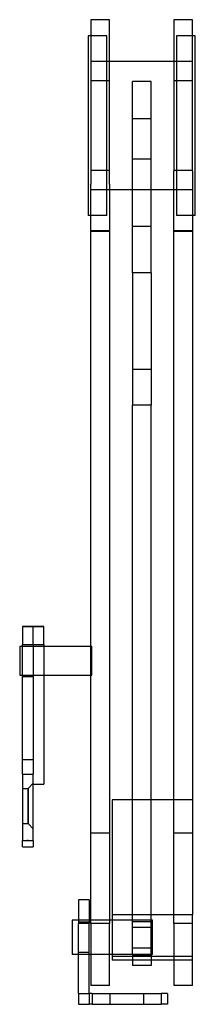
# Model space of a CAD drawing. Header units: millimetres. Extents: x 0 to 32, y -37 to 147.
import ezdxf

# ---------------------------------------------------------------- set-up
doc = ezdxf.new("R2010")
doc.units = ezdxf.units.MM
doc.header["$LTSCALE"] = 10
doc.layers.add('BESCH_KONT_sich_schn_grun_2d', color=10, linetype='Continuous')

msp = doc.modelspace()

# ---------------------------------------------------------------- linework, layer by layer
at = {"layer": 'BESCH_KONT_sich_schn_grun_2d'}
for p, q in [((12.8, 146.78), (12.8, 116.05)), ((16.3, 146.78), (12.8, 146.78)), ((16.3, 116.05), (16.3, 146.78)), ((28.3, 146.78), (28.3, 118.5)), ((31.8, 146.78), (28.3, 146.78)), ((31.8, 118.5), (31.8, 146.78)), ((12.3, 143.75), (12.3, 110.25)), ((12.8, 143.75), (12.3, 143.75)), ((15.8, 143.75), (12.8, 143.75)), ((15.8, 110.25), (15.8, 143.75)), ((28.8, 143.75), (28.8, 110.25)), ((31.8, 143.75), (28.8, 143.75)), ((32.3, 143.75), (31.8, 143.75)), ((32.3, 110.25), (32.3, 143.75)), ((16.3, 139), (12.8, 139)), ((28.3, 139), (16.3, 139)), ((31.8, 139), (28.3, 139)), ((16.3, 135.36), (12.8, 135.36)), ((20.55, 128.28), (20.55, 135.25)), ((24.05, 135.25), (20.55, 135.25)), ((20.55, 135.25), (20.55, 135.25)), ((24.05, 128.28), (24.05, 135.25)), ((24.05, 135.25), (24.05, 135.25)), ((31.8, 135.36), (28.3, 135.36)), ((24.05, 128.28), (20.55, 128.28)), ((20.55, 99.51), (20.55, 128.28)), ((24.05, 99.51), (24.05, 128.28)), ((24.05, 120.72), (20.55, 120.72)), ((16.3, 118.64), (12.8, 118.64)), ((31.8, 118.64), (28.3, 118.64)), ((28.3, -20.28), (28.3, 118.5)), ((31.8, 118.5), (31.8, -20.28)), ((12.8, -21.32), (12.8, 116.05)), ((16.3, 116.05), (16.3, -21.32)), ((16.3, 115), (12.8, 115)), ((20.55, 115), (16.3, 115)), ((24.05, 115), (20.55, 115)), ((24.05, 115), (20.55, 115)), ((28.3, 115), (24.05, 115)), ((31.8, 115), (28.3, 115)), ((12.8, 110.25), (12.3, 110.25)), ((15.8, 110.25), (12.8, 110.25)), ((31.8, 110.25), (28.8, 110.25)), ((32.3, 110.25), (31.8, 110.25)), ((16.3, 107.35), (12.8, 107.35)), ((16.3, 107.22), (12.8, 107.22)), ((24.05, 108.2), (20.55, 108.2)), ((31.8, 107.35), (28.3, 107.35)), ((31.8, 107.22), (28.3, 107.22)), ((24.05, 99.51), (20.55, 99.51)), ((20.55, 99.51), (20.55, 74.86)), ((24.05, 99.51), (24.05, 74.86)), ((24.05, 81.46), (20.55, 81.46)), ((24.05, 74.86), (20.55, 74.86)), ((20.55, -27.68), (20.55, 74.86)), ((24.05, -27.68), (24.05, 74.86)), ((2, 33.5), (0, 33.5)), ((0, 33.5), (0, 30.15)), ((0, 33.5), (2, 33.5)), ((4, 33.5), (2, 33.5)), ((2, 30.15), (2, 33.5)), ((2, 33.5), (4, 33.5)), ((4, 30.15), (4, 33.5)), ((-0.5, 29.85), (-0.5, 24.42)), ((-0.5, 29.85), (-0.5, 29.85)), ((-0.5, 29.85), (0, 29.85)), ((-0.5, 29.85), (13, 29.85)), ((0, 8.67), (0, 30.15)), ((0, 30.15), (2, 30.15)), ((0, 29.85), (4, 29.85)), ((0, 29.85), (2, 29.85)), ((2, 30.15), (4, 30.15)), ((2, 30.15), (2, 8.67)), ((2, 30.15), (2, 30.15)), ((4, 30.15), (4, 4.11)), ((4, 29.85), (12.8, 29.85)), ((12.8, 29.85), (13, 29.85)), ((13, 24.42), (13, 29.85)), ((13, 29.85), (13, 29.85)), ((-0.5, 24.42), (0, 24.42)), ((-0.5, 24.42), (13, 24.42)), ((0, 24.42), (4, 24.42)), ((2, 24.15), (0, 24.15)), ((4, 24.42), (12.8, 24.42)), ((12.8, 24.42), (13, 24.42)), ((0, 5.94), (0, 8.67)), ((0, 8.67), (2, 8.67)), ((2, 8.67), (2, 5.94)), ((0, 5.94), (0, -6.44)), ((0, 5.94), (2, 5.94)), ((2, -6.44), (2, 5.94)), ((1.06, 3.25), (2, 4.25)), ((2, 4.11), (4, 4.11)), ((0, 3.25), (1.06, 3.25)), ((16.8, 1.14), (16.8, -20.28)), ((20.55, 1.14), (16.8, 1.14)), ((24.05, 1.14), (20.55, 1.14)), ((28.3, 1.14), (24.05, 1.14)), ((31.8, 1.14), (28.3, 1.14)), ((0, -3.25), (1.06, -3.25)), ((1.06, -3.25), (2, -4.25)), ((16.3, -5.03), (12.8, -5.03)), ((31.8, -5.03), (28.3, -5.03)), ((0, -6.44), (2, -6.44)), ((0, -7.62), (0, -6.44)), ((0.99, -6.44), (0.99, -6.3)), ((0.99, -6.44), (0.99, -6.58)), ((0.99, -6.44), (0.99, -6.44)), ((0.99, -6.44), (0.99, -6.44)), ((0.99, -6.44), (0.99, -6.44)), ((0.99, -6.44), (0.99, -6.44)), ((0.99, -6.44), (0.99, -6.44)), ((0.99, -6.44), (0.99, -6.44)), ((0.99, -6.44), (0.99, -6.44)), ((0.99, -6.44), (0.99, -6.44)), ((0.99, -6.44), (0.99, -6.44)), ((0.99, -6.44), (1, -6.44)), ((0.99, -6.44), (0.99, -6.44)), ((0.99, -6.44), (0.99, -6.44)), ((0.99, -6.44), (0.99, -6.44)), ((0.99, -6.44), (0.99, -6.44)), ((0.99, -6.44), (0.99, -6.44)), ((0.99, -6.44), (0.99, -6.44)), ((0.99, -6.44), (0.99, -6.44)), ((0.99, -6.44), (0.99, -6.44)), ((0.99, -6.44), (0.99, -6.44)), ((1, -6.44), (1, -6.3)), ((1, -6.44), (1, -6.3)), ((1, -6.44), (1, -6.44)), ((1, -6.44), (1, -6.58)), ((1, -6.44), (1, -6.44)), ((1, -6.44), (1, -6.44)), ((1, -6.44), (1, -6.44)), ((1, -6.44), (1, -6.44)), ((1, -6.44), (1, -6.44)), ((1, -6.44), (1, -6.44)), ((1, -6.44), (1, -6.44)), ((1, -6.44), (1, -6.44)), ((1, -6.44), (1, -6.44)), ((1, -6.44), (1, -6.44)), ((1, -6.44), (1, -6.44)), ((1, -6.44), (1, -6.44)), ((1, -6.44), (1, -6.44)), ((1.01, -6.44), (1, -6.44)), ((1, -6.44), (1, -6.44)), ((1, -6.44), (1, -6.44)), ((1, -6.44), (1, -6.44)), ((1, -6.44), (1, -6.44)), ((1, -6.44), (1, -6.44)), ((1, -6.44), (1, -6.44)), ((1, -6.44), (1, -6.44)), ((1, -6.44), (1, -6.44)), ((1, -6.44), (1, -6.44)), ((1, -6.44), (1, -6.44)), ((1, -6.44), (1, -6.44)), ((1.01, -6.44), (1.01, -6.3)), ((1.01, -6.44), (1.01, -6.58)), ((1.01, -6.44), (1.01, -6.44)), ((1.01, -6.44), (1.01, -6.58)), ((1.01, -6.44), (1.01, -6.44)), ((1.01, -6.44), (1.01, -6.44)), ((1.01, -6.44), (1.01, -6.44)), ((1.01, -6.44), (1.01, -6.44)), ((1.01, -6.44), (1.01, -6.44)), ((1.01, -6.44), (1.01, -6.44)), ((1.01, -6.44), (1.01, -6.44)), ((1.01, -6.44), (1.01, -6.44)), ((1.01, -6.44), (1.01, -6.44)), ((1.01, -6.44), (1.01, -6.44)), ((1.01, -6.44), (1.01, -6.44)), ((1.01, -6.44), (1.01, -6.44)), ((1.01, -6.44), (1.01, -6.44)), ((1.01, -6.44), (1.01, -6.44)), ((1.01, -6.44), (1.01, -6.44)), ((1.01, -6.44), (1.01, -6.44)), ((1.01, -6.44), (1.01, -6.44)), ((1.01, -6.44), (1.01, -6.44)), ((1.01, -6.44), (1.01, -6.44)), ((2, -6.44), (2, -7.62)), ((0, -7.62), (2, -7.62)), ((10.5, -17.5), (10.5, -21.91)), ((12.5, -17.5), (10.5, -17.5)), ((12.5, -17.5), (12.5, -21.91)), ((9.3, -21.32), (9.3, -27.72)), ((10.5, -21.32), (9.3, -21.32)), ((12.5, -21.32), (10.5, -21.32)), ((12.5, -21.65), (10.5, -21.65)), ((12.5, -21.9), (10.5, -21.9)), ((12.5, -21.91), (10.5, -21.91)), ((10.5, -35), (10.5, -21.91)), ((16.8, -21.32), (12.5, -21.32)), ((12.5, -35), (12.5, -21.91)), ((12.8, -21.93), (12.8, -21.32)), ((16.3, -21.93), (12.8, -21.93)), ((12.8, -21.93), (12.8, -27.72)), ((16.3, -21.32), (16.3, -21.93)), ((16.3, -27.72), (16.3, -21.93)), ((16.8, -20.28), (16.8, -28.75)), ((20.55, -20.28), (16.8, -20.28)), ((24.3, -21.32), (16.8, -21.32)), ((24.05, -20.28), (20.55, -20.28)), ((24.05, -21.59), (20.55, -21.59)), ((31.8, -20.28), (24.05, -20.28)), ((24.3, -27.72), (24.3, -21.32)), ((28.3, -21.93), (28.3, -20.28)), ((31.8, -21.93), (28.3, -21.93)), ((28.3, -21.93), (28.3, -28.75)), ((31.8, -28.75), (31.8, -20.28)), ((24.05, -22.66), (20.55, -22.66)), ((12.5, -27.35), (10.5, -27.35)), ((12.5, -27.35), (10.5, -27.35)), ((24.05, -26.54), (20.55, -26.54)), ((10.5, -27.72), (9.3, -27.72)), ((12.5, -27.72), (10.5, -27.72)), ((16.8, -27.72), (12.5, -27.72)), ((12.8, -27.72), (12.8, -33.48)), ((16.3, -33.48), (16.3, -27.72)), ((24.3, -27.72), (16.8, -27.72)), ((31.8, -28.1), (16.8, -28.1)), ((20.55, -28.75), (16.8, -28.75)), ((24.05, -27.68), (20.55, -27.68)), ((20.55, -27.68), (20.55, -29.74)), ((24.05, -27.93), (20.55, -27.93)), ((24.05, -28.75), (20.55, -28.75)), ((24.05, -27.68), (24.05, -29.74)), ((31.8, -28.75), (24.05, -28.75)), ((28.3, -28.75), (28.3, -33.48)), ((31.8, -33.48), (31.8, -28.75)), ((24.05, -29.74), (20.55, -29.74)), ((16.3, -33.48), (12.8, -33.48)), ((31.8, -33.48), (28.3, -33.48)), ((10.5, -35), (12.5, -35)), ((10.5, -35), (10.5, -37)), ((12.5, -35), (12.5, -37)), ((13.03, -35), (12.5, -35)), ((13.03, -35), (13.03, -37)), ((13.03, -35), (25.94, -35)), ((16.35, -35), (16.35, -37)), ((22.65, -35), (22.65, -37)), ((25.94, -35), (25.94, -37)), ((27.12, -35), (25.94, -35)), ((27.12, -35), (27.12, -37)), ((10.5, -37), (12.5, -37)), ((13.03, -37), (12.5, -37)), ((13.03, -37), (25.94, -37)), ((27.12, -37), (25.94, -37))]:
    msp.add_line(p, q, dxfattribs=at)
for centre, major_axis, start_param, end_param in [((0.99, -6.44), (0.00116, 0), -1.570796, 0), ((0.99, -6.44), (0.00116, 0), -3.141593, -1.570796), ((1, -6.44), (0.00093, 0), 0, 1.570796), ((1, -6.44), (0.00093, 0), -1.570796, 0), ((1.01, -6.44), (0.00116, 0), -1.570796, 0), ((1.01, -6.44), (0.00116, 0), -3.141593, -1.570796)]:
    msp.add_ellipse(centre, major_axis=major_axis, ratio=0.070213, start_param=start_param, end_param=end_param, dxfattribs=at)
at = {"layer": 'BESCH_KONT_sich_schn_grun_2d', "extrusion": (0, 0, -1)}
for centre, major_axis, start_param, end_param in [((0.99, -6.44), (-0.00271, 0), -1.570796, 0), ((0.99, -6.44), (-0.00271, 0), -3.141593, -1.570796), ((1, -6.44), (-0.00217, 0), -3.141593, -1.570796), ((1, -6.44), (0.00217, 0), -1.570796, 0), ((1.01, -6.44), (-0.00271, 0), -1.570796, 0), ((1.01, -6.44), (-0.00271, 0), -3.141593, -1.570796)]:
    msp.add_ellipse(centre, major_axis=major_axis, ratio=0.070213, start_param=start_param, end_param=end_param, dxfattribs=at)
at = {"layer": 'BESCH_KONT_sich_schn_grun_2d'}
for points, knots in [([(1.06, 3.25), (1.06, 3.25), (1.06, 3.23), (1.06, 3.15), (1.06, 3.09), (1.06, 2.92), (1.06, 2.82), (1.06, 2.58), (1.06, 2.44), (1.06, 2.15), (1.06, 1.99), (1.06, 1.64), (1.06, 1.44), (1.06, 1.04), (1.06, 0.83), (1.06, 0.42), (1.06, 0.2), (1.06, -0.2), (1.06, -0.42), (1.06, -0.83), (1.06, -1.04), (1.06, -1.44), (1.06, -1.64), (1.06, -1.99), (1.06, -2.15), (1.06, -2.44), (1.06, -2.58), (1.06, -2.82), (1.06, -2.92), (1.06, -3.09), (1.06, -3.15), (1.06, -3.23), (1.06, -3.25), (1.06, -3.25), (1.06, -3.23), (1.06, -3.15), (1.06, -3.09), (1.06, -2.92), (1.06, -2.82), (1.06, -2.58), (1.06, -2.44), (1.06, -2.15), (1.06, -1.99), (1.06, -1.64), (1.06, -1.44), (1.06, -1.04), (1.06, -0.83), (1.06, -0.42), (1.06, -0.2), (1.06, 0.2), (1.06, 0.42), (1.06, 0.83), (1.06, 1.04), (1.06, 1.44), (1.06, 1.64), (1.06, 1.99), (1.06, 2.15), (1.06, 2.44), (1.06, 2.58), (1.06, 2.82), (1.06, 2.92), (1.06, 3.09), (1.06, 3.15), (1.06, 3.23), (1.06, 3.25), (1.06, 3.25)], [0, 0, 0, 0, 0.612116, 0.612116, 1.224232, 1.224232, 1.836348, 1.836348, 2.448463, 2.448463, 3.060581, 3.060581, 3.672698, 3.672698, 4.284816, 4.284816, 4.896933, 4.896933, 5.509051, 5.509051, 6.121168, 6.121168, 6.733286, 6.733286, 7.345403, 7.345403, 7.957519, 7.957519, 8.569635, 8.569635, 9.181751, 9.181751, 9.793867, 9.793867, 10.40598, 10.40598, 11.018094, 11.018094, 11.630208, 11.630208, 12.242321, 12.242321, 12.854433, 12.854433, 13.466545, 13.466545, 14.078657, 14.078657, 14.690769, 14.690769, 15.302881, 15.302881, 15.914993, 15.914993, 16.527105, 16.527105, 17.139217, 17.139217, 17.751331, 17.751331, 18.363444, 18.363444, 18.975558, 18.975558, 19.587672, 19.587672, 19.587672, 19.587672]), ([(0.99, -6.44), (0.99, -6.44), (0.99, -6.44), (0.99, -6.44), (0.99, -6.44), (0.99, -6.44), (0.99, -6.44), (0.99, -6.44), (0.99, -6.44), (0.99, -6.44)], [0, 0, 0, 0, 0.000437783, 0.000437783, 0.000875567, 0.000875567, 0.00131815, 0.00131815, 0.001760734, 0.001760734, 0.001760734, 0.001760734]), ([(1, -6.44), (1, -6.44), (1, -6.44), (1, -6.44), (1, -6.44), (1, -6.44), (0.99, -6.44), (0.99, -6.44), (0.99, -6.44), (0.99, -6.44)], [0.001760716, 0.001760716, 0.001760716, 0.001760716, 0.002202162, 0.002202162, 0.002643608, 0.002643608, 0.003082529, 0.003082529, 0.003521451, 0.003521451, 0.003521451, 0.003521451]), ([(0.99, -6.44), (0.99, -6.44), (1, -6.44), (1, -6.44), (1, -6.44), (1, -6.44), (1, -6.44), (1, -6.44), (1, -6.44), (1, -6.44)], [0.008216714, 0.008216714, 0.008216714, 0.008216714, 0.009240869, 0.009240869, 0.010265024, 0.010265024, 0.011295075, 0.011295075, 0.012325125, 0.012325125, 0.012325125, 0.012325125]), ([(0.99, -6.44), (0.99, -6.44), (0.99, -6.44), (0.99, -6.44), (0.99, -6.44), (0.99, -6.44), (0.99, -6.44), (0.99, -6.44), (0.99, -6.44), (0.99, -6.44)], [-0.004108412, -0.004108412, -0.004108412, -0.004108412, -0.003078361, -0.003078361, -0.00204831, -0.00204831, -0.001024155, -0.001024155, 0, 0, 0, 0]), ([(1, -6.44), (1, -6.44), (1, -6.44), (1.01, -6.44), (1.01, -6.44), (1.01, -6.44), (1.01, -6.44), (1.01, -6.44), (1.01, -6.44), (1.01, -6.44)], [-0.00410841, -0.00410841, -0.00410841, -0.00410841, -0.003075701, -0.003075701, -0.002042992, -0.002042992, -0.001021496, -0.001021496, 0, 0, 0, 0]), ([(1.01, -6.44), (1.01, -6.44), (1.01, -6.44), (1.01, -6.44), (1.01, -6.44), (1.01, -6.44), (1.01, -6.44), (1.01, -6.44), (1.01, -6.44), (1.01, -6.44)], [0, 0, 0, 0, 0.000438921, 0.000438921, 0.000877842, 0.000877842, 0.001319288, 0.001319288, 0.001760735, 0.001760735, 0.001760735, 0.001760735]), ([(1.01, -6.44), (1.01, -6.44), (1.01, -6.44), (1.01, -6.44), (1.01, -6.44), (1.01, -6.44), (1.01, -6.44), (1.01, -6.44), (1.01, -6.44), (1.01, -6.44)], [0.001760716, 0.001760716, 0.001760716, 0.001760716, 0.002202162, 0.002202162, 0.002643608, 0.002643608, 0.003082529, 0.003082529, 0.003521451, 0.003521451, 0.003521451, 0.003521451]), ([(1.01, -6.44), (1.01, -6.44), (1.01, -6.44), (1.01, -6.44), (1.01, -6.44), (1.01, -6.44), (1.01, -6.44), (1.01, -6.44), (1.01, -6.44), (1.01, -6.44)], [0.008216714, 0.008216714, 0.008216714, 0.008216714, 0.009240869, 0.009240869, 0.010265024, 0.010265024, 0.011295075, 0.011295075, 0.012325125, 0.012325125, 0.012325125, 0.012325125])]:
    msp.add_open_spline(points, degree=3, knots=knots, dxfattribs=at)

doc.saveas('drawing.dxf')
